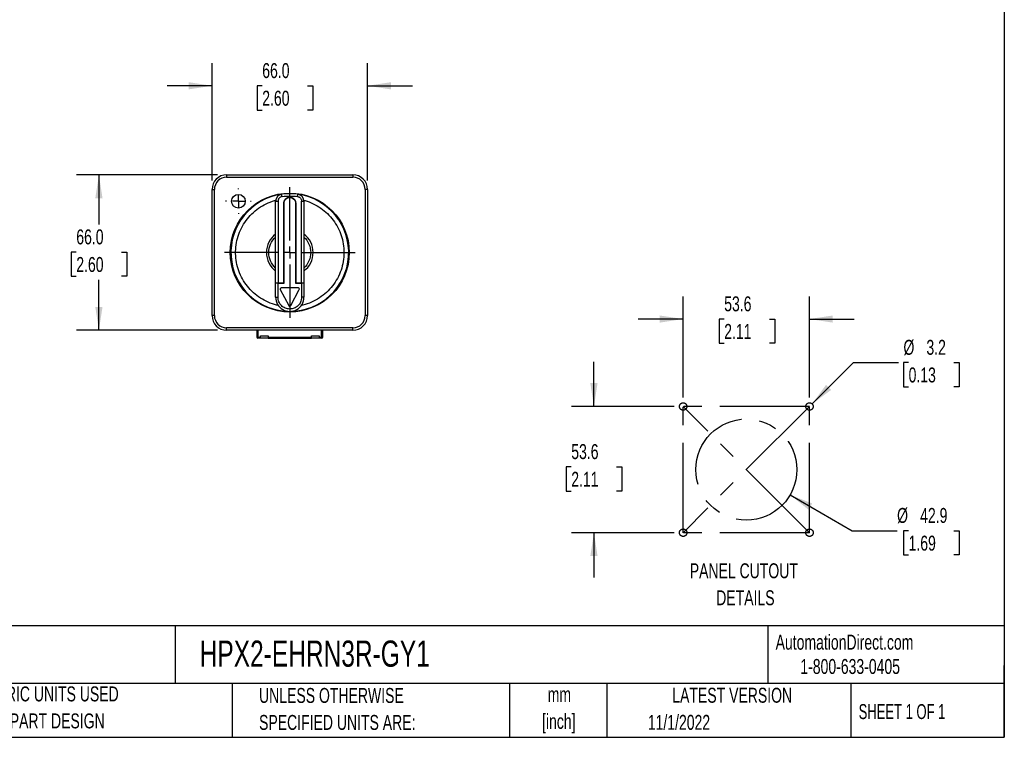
# Model space of a CAD drawing. Header units: millimetres. Extents: x 6 to 273, y 6 to 210.
# Tile 5 of 7: x 134 to 273, y 6 to 108. Entities that reach past the tile are written whole.
import ezdxf

# ---------------------------------------------------------------- set-up
doc = ezdxf.new("R2010")
doc.units = ezdxf.units.MM
doc.linetypes.add('CENTERX2', pattern=[20.32, 12.7, -2.54, 2.54, -2.54])
doc.layers.add('CENTER', color=40, linetype='CENTERX2')
doc.layers.add('DIMENSIONS', color=140, linetype='Continuous', lineweight=25)
doc.layers.add('TEXT', color=140, linetype='Continuous', lineweight=25)
doc.styles.add('SLDTEXTSTYLE0', font='TXT', dxfattribs={"width": 0.7})
doc.styles.add('SLDTEXTSTYLE1', font='TXT', dxfattribs={"width": 0.65})
doc.dimstyles.new('SLDDIMSTYLE0', dxfattribs={"dimtxt": 2.158008, "dimasz": 3.302, "dimexe": 0, "dimexo": 0.0625, "dimgap": 0.539502, "dimtad": 0, "dimtih": 1, "dimtoh": 1, "dimlfac": 3, "dimrnd": 1e-09, "dimzin": 12, "dimdsep": 46, "dimtxsty": 'SLDTEXTSTYLE0', "dimsah": 1, "dimcen": 0, "dimadec": 0, "dimazin": 3, "dimtfac": 1, "dimtofl": 0, "dimtmove": 0, "dimatfit": 3, "dimfxl": 0, "dimfrac": 2, "dimtolj": 1, "dimtzin": 12, "dimarcsym": 0})
doc.dimstyles.new('SLDDIMSTYLE1', dxfattribs={"dimtxt": 2.158008, "dimasz": 3.302, "dimexe": 0, "dimexo": 0.0625, "dimgap": 0.539502, "dimtad": 0, "dimtih": 1, "dimtoh": 1, "dimlfac": 3, "dimrnd": 1e-09, "dimzin": 12, "dimdsep": 46, "dimtxsty": 'SLDTEXTSTYLE0', "dimsah": 1, "dimcen": 0.09, "dimadec": 0, "dimazin": 3, "dimtfac": 1, "dimtmove": 0, "dimatfit": 0, "dimfxl": 0, "dimfrac": 2, "dimtolj": 1, "dimtzin": 12, "dimarcsym": 0})
doc.dimstyles.new('SLDDIMSTYLE2', dxfattribs={"dimtxt": 2.158008, "dimasz": 3.302, "dimexe": 0, "dimexo": 0.0625, "dimgap": 0.539502, "dimtad": 0, "dimtih": 1, "dimtoh": 1, "dimlfac": 3, "dimrnd": 1e-09, "dimzin": 4, "dimdsep": 46, "dimtxsty": 'SLDTEXTSTYLE0', "dimsah": 1, "dimcen": 0.09, "dimadec": 0, "dimazin": 1, "dimtfac": 1, "dimtmove": 0, "dimatfit": 0, "dimfxl": 0, "dimfrac": 2, "dimtolj": 1, "dimtzin": 12, "dimarcsym": 0})
doc.dimstyles.new('SLDDIMSTYLE4', dxfattribs={"dimtxt": 2.158008, "dimasz": 3.302, "dimexe": 0, "dimexo": 0.0625, "dimgap": 0.539502, "dimtad": 0, "dimtih": 1, "dimtoh": 1, "dimlfac": 3, "dimrnd": 1e-09, "dimzin": 4, "dimdsep": 46, "dimtxsty": 'SLDTEXTSTYLE0', "dimsah": 1, "dimcen": 0.09, "dimadec": 0, "dimazin": 1, "dimtfac": 1, "dimtofl": 0, "dimtmove": 0, "dimatfit": 3, "dimfxl": 0, "dimfrac": 2, "dimtolj": 1, "dimtzin": 12, "dimarcsym": 0})

# ---------------------------------------------------------------- blocks, each defined once
blk = doc.blocks.new('_D')
at = {"layer": 'DIMENSIONS'}
for p, q in [((242.74, 40.68), (251.53, 35.6)), ((251.53, 35.6), (257.88, 35.6)), ((259.51, 35.6), (258.78, 35.6)), ((258.78, 35.6), (258.78, 32.17)), ((265.92, 35.6), (266.65, 35.6)), ((266.65, 35.6), (266.65, 32.17)), ((258.78, 32.17), (259.51, 32.17)), ((266.65, 32.17), (265.92, 32.17))]:
    blk.add_line(p, q, dxfattribs=at)
blk.add_solid([(242.74, 40.68), (245.35, 38.58), (245.86, 39.46)], dxfattribs=at)
at = {"layer": 'DIMENSIONS', "char_height": 2.117, "attachment_point": 1, "style": 'SLDTEXTSTYLE0'}
for s, insert in [('%%c', (257.88, 38.82)), ('42.9', (261.14, 38.82)), ('1.69', (259.51, 34.9))]:
    blk.add_mtext(s, dxfattribs=dict(at, insert=insert))
blk = doc.blocks.new('_D_1')
at = {"layer": 'DIMENSIONS'}
for p, q in [((214.99, 53.18), (214.99, 59.53)), ((226.35, 53.18), (211.81, 53.18)), ((211.78, 44.65), (211.06, 44.65)), ((211.06, 44.65), (211.06, 41.22)), ((218.2, 44.65), (218.92, 44.65)), ((218.92, 44.65), (218.92, 41.22)), ((211.06, 41.22), (211.78, 41.22)), ((218.92, 41.22), (218.2, 41.22)), ((226.35, 35.32), (211.81, 35.32)), ((214.99, 35.32), (214.99, 28.97))]:
    blk.add_line(p, q, dxfattribs=at)
for points in [[(214.99, 53.18), (215.5, 56.49), (214.48, 56.49)], [(214.99, 35.32), (214.48, 32.02), (215.5, 32.02)]]:
    blk.add_solid(points, dxfattribs=at)
at = {"layer": 'DIMENSIONS', "char_height": 2.117, "attachment_point": 1, "style": 'SLDTEXTSTYLE0'}
for s, insert in [('53.6', (211.78, 47.86)), ('2.11', (211.78, 43.94))]:
    blk.add_mtext(s, dxfattribs=dict(at, insert=insert))
blk = doc.blocks.new('_D_2')
at = {"layer": 'DIMENSIONS'}
for p, q in [((227.62, 54.45), (227.62, 68.74)), ((245.48, 54.45), (245.48, 68.74)), ((227.62, 65.57), (221.27, 65.57)), ((233.42, 65.57), (232.69, 65.57)), ((232.69, 65.57), (232.69, 62.14)), ((239.83, 65.57), (240.56, 65.57)), ((240.56, 65.57), (240.56, 62.14)), ((245.48, 65.57), (251.83, 65.57)), ((232.69, 62.14), (233.42, 62.14)), ((240.56, 62.14), (239.83, 62.14))]:
    blk.add_line(p, q, dxfattribs=at)
for points in [[(227.62, 65.57), (224.31, 66.07), (224.31, 65.06)], [(245.48, 65.57), (248.78, 65.06), (248.78, 66.07)]]:
    blk.add_solid(points, dxfattribs=at)
at = {"layer": 'DIMENSIONS', "char_height": 2.117, "attachment_point": 1, "style": 'SLDTEXTSTYLE0'}
for s, insert in [('53.6', (233.42, 68.78)), ('2.11', (233.42, 64.87))]:
    blk.add_mtext(s, dxfattribs=dict(at, insert=insert))
blk = doc.blocks.new('_D_3')
at = {"layer": 'DIMENSIONS'}
for p, q in [((245.86, 53.56), (251.71, 59.41)), ((251.71, 59.41), (258.06, 59.41)), ((259.51, 59.41), (258.78, 59.41)), ((258.78, 59.41), (258.78, 55.98)), ((265.92, 59.41), (266.65, 59.41)), ((266.65, 59.41), (266.65, 55.98)), ((258.78, 55.98), (259.51, 55.98)), ((266.65, 55.98), (265.92, 55.98))]:
    blk.add_line(p, q, dxfattribs=at)
blk.add_solid([(245.86, 53.56), (248.55, 55.53), (247.83, 56.25)], dxfattribs=at)
at = {"layer": 'DIMENSIONS', "char_height": 2.117, "attachment_point": 1, "style": 'SLDTEXTSTYLE0'}
for s, insert in [('%%c', (258.78, 62.62)), ('3.2', (262.03, 62.62)), ('0.13', (259.51, 58.71))]:
    blk.add_mtext(s, dxfattribs=dict(at, insert=insert))
blk = doc.blocks.new('SW_NOTE_0')
at = {"layer": 'TEXT', "color": 0, "attachment_point": 2, "style": 'SLDTEXTSTYLE0'}
for s, insert, char_height in [('PANEL CUTOUT', (10.52, 2.73), 2.1167), ('DETAILS', (10.74, -1.09), 2.117)]:
    blk.add_mtext(s, dxfattribs=dict(at, insert=insert, char_height=char_height))
blk = doc.blocks.new('SW_NOTE_0_2')
at = {"layer": 'TEXT', "color": 0, "char_height": 2.117, "attachment_point": 2, "style": 'SLDTEXTSTYLE0'}
for s, insert in [('mm', (2.84, 2.73)), ('[inch]', (2.76, -1.09))]:
    blk.add_mtext(s, dxfattribs=dict(at, insert=insert))
blk = doc.blocks.new('SW_NOTE_0_3')
at = {"layer": 'TEXT', "color": 0, "char_height": 2.1167, "attachment_point": 1, "style": 'SLDTEXTSTYLE0'}
for s, insert in [('UNLESS OTHERWISE', (0, 2.73)), ('SPECIFIED UNITS ARE:', (0, -1.09))]:
    blk.add_mtext(s, dxfattribs=dict(at, insert=insert))
blk = doc.blocks.new('SW_NOTE_0_7')
at = {"layer": 'TEXT', "color": 0, "char_height": 2.1167, "attachment_point": 1, "style": 'SLDTEXTSTYLE0'}
for s, insert in [('METRIC UNITS USED', (0, 2.73)), ('FOR PART DESIGN', (0, -1.09))]:
    blk.add_mtext(s, dxfattribs=dict(at, insert=insert))
blk = doc.blocks.new('_D_8')
at = {"layer": 'DIMENSIONS'}
for p, q in [((161.75, 85.98), (141.78, 85.98)), ((144.95, 85.98), (144.95, 78.96)), ((141.75, 75.05), (141.02, 75.05)), ((141.02, 75.05), (141.02, 71.62)), ((148.16, 75.05), (148.88, 75.05)), ((148.88, 75.05), (148.88, 71.62)), ((141.02, 71.62), (141.75, 71.62)), ((144.95, 63.98), (144.95, 71.13)), ((148.88, 71.62), (148.16, 71.62)), ((161.75, 63.98), (141.78, 63.98))]:
    blk.add_line(p, q, dxfattribs=at)
for points in [[(144.95, 85.98), (144.44, 82.68), (145.46, 82.68)], [(144.95, 63.98), (145.46, 67.28), (144.44, 67.28)]]:
    blk.add_solid(points, dxfattribs=at)
at = {"layer": 'DIMENSIONS', "char_height": 2.117, "attachment_point": 1, "style": 'SLDTEXTSTYLE0'}
for s, insert in [('66.0', (141.75, 78.26)), ('2.60', (141.75, 74.35))]:
    blk.add_mtext(s, dxfattribs=dict(at, insert=insert))
blk = doc.blocks.new('_D_9')
at = {"layer": 'DIMENSIONS'}
for p, q in [((160.96, 85.19), (160.96, 101.77)), ((182.96, 85.19), (182.96, 101.77)), ((160.96, 98.59), (154.61, 98.59)), ((168.06, 98.59), (167.33, 98.59)), ((167.33, 98.59), (167.33, 95.16)), ((174.47, 98.59), (175.2, 98.59)), ((175.2, 98.59), (175.2, 95.16)), ((182.96, 98.59), (189.31, 98.59)), ((167.33, 95.16), (168.06, 95.16)), ((175.2, 95.16), (174.47, 95.16))]:
    blk.add_line(p, q, dxfattribs=at)
for points in [[(160.96, 98.59), (157.65, 99.1), (157.65, 98.08)], [(182.96, 98.59), (186.26, 98.08), (186.26, 99.1)]]:
    blk.add_solid(points, dxfattribs=at)
at = {"layer": 'DIMENSIONS', "char_height": 2.117, "attachment_point": 1, "style": 'SLDTEXTSTYLE0'}
for s, insert in [('66.0', (168.06, 101.8)), ('2.60', (168.06, 97.89))]:
    blk.add_mtext(s, dxfattribs=dict(at, insert=insert))
blk = doc.blocks.new('SW_CENTERMARKSYMBOL_0')
at = {"layer": 'CENTER', "color": 0}
for p, q in [((0, 1.69), (0, 9.26)), ((-1.69, 0), (-9.26, 0)), ((0, 0), (-0.85, 0)), ((0, 0), (0, 0.85)), ((0, 0), (0, -0.85)), ((0, 0), (0.85, 0)), ((1.69, 0), (9.26, 0)), ((0, -1.69), (0, -9.26))]:
    blk.add_line(p, q, dxfattribs=at)
blk = doc.blocks.new('SW_CENTERMARKSYMBOL_1')
at = {"layer": 'CENTER', "color": 0}
for p, q in [((0, 1.69), (0, 1.81)), ((-1.69, 0), (-1.81, 0)), ((0, 0), (-0.85, 0)), ((0, 0), (0, 0.85)), ((0, 0), (0, -0.85)), ((0, 0), (0.85, 0)), ((1.69, 0), (1.81, 0)), ((0, -1.69), (0, -1.81))]:
    blk.add_line(p, q, dxfattribs=at)

msp = doc.modelspace()

# ---------------------------------------------------------------- linework, layer by layer
for p, q in [((163.0235, 85.9825), (180.8901, 85.9825)), ((163.0235, 85.6492), (180.8901, 85.6492)), ((160.9568, 66.0492), (160.9568, 83.9159)), ((161.2901, 66.0492), (161.2901, 83.9159)), ((182.6235, 83.9159), (182.6235, 66.0492)), ((182.9568, 83.9159), (182.9568, 66.0492)), ((169.9568, 70.7159), (169.9568, 82.2474)), ((170.2901, 82.2474), (170.2901, 70.7159)), ((173.6235, 70.7159), (173.6235, 82.2474)), ((173.6235, 82.2474), (173.9568, 82.2474)), ((173.9568, 82.2474), (173.9568, 70.7159)), ((171.1235, 70.7159), (171.1235, 81.9825)), ((171.1568, 70.6492), (171.1568, 81.9825)), ((172.7568, 81.9825), (172.7568, 70.6492)), ((172.7901, 81.9825), (172.7901, 70.7159)), ((169.9568, 70.6492), (169.9568, 70.7159)), ((169.9568, 68.6492), (169.9568, 70.6492)), ((170.2901, 70.7159), (171.1235, 70.7159)), ((170.2901, 68.6492), (170.2901, 70.6492)), ((170.2901, 70.6492), (171.1568, 70.6492)), ((170.6179, 69.7385), (171.8092, 67.4644)), ((173.148, 69.9825), (170.7656, 69.9825)), ((170.9901, 70.6492), (170.9901, 70.7159)), ((171.1235, 70.7159), (171.1568, 70.7159)), ((172.1044, 67.4644), (173.2956, 69.7385)), ((172.7568, 70.7159), (172.7901, 70.7159)), ((172.7568, 70.6492), (173.6235, 70.6492)), ((172.7901, 70.7159), (173.6235, 70.7159)), ((172.9235, 70.7159), (172.9235, 70.6492)), ((173.6235, 70.6492), (173.6235, 68.6492)), ((173.9568, 70.7159), (173.9568, 70.6492)), ((173.9568, 70.6492), (173.9568, 68.6492)), ((173.9568, 68.6492), (173.6235, 68.6492)), ((182.9568, 66.0492), (182.6235, 66.0492)), ((180.8901, 64.3159), (163.0235, 64.3159)), ((163.0235, 63.9825), (163.0235, 64.3159)), ((180.8901, 63.9825), (163.0235, 63.9825)), ((167.2901, 63.9825), (167.2901, 63.0159)), ((167.2901, 63.0159), (167.4568, 63.0159)), ((167.4568, 63.9825), (167.4568, 63.0159)), ((167.4568, 63.0159), (167.7901, 63.0159)), ((167.4568, 63.0159), (167.4568, 62.8492)), ((167.7901, 62.8492), (167.4568, 62.8492)), ((167.7901, 63.1825), (168.8901, 63.1825)), ((167.7901, 63.0159), (167.7901, 63.1825)), ((167.7901, 62.8492), (167.7901, 63.0159)), ((168.8901, 62.8492), (167.7901, 62.8492)), ((168.8901, 63.1825), (168.8901, 63.0159)), ((168.8901, 63.0159), (175.0235, 63.0159)), ((168.8901, 63.0159), (168.8901, 62.8492)), ((168.8901, 62.8492), (175.0235, 62.8492)), ((175.0235, 63.0159), (175.0235, 63.1825)), ((175.0235, 63.1825), (176.1235, 63.1825)), ((175.0235, 62.8492), (175.0235, 63.0159)), ((176.1235, 62.8492), (175.0235, 62.8492)), ((176.1235, 63.1825), (176.1235, 63.0159)), ((176.1235, 63.0159), (176.4568, 63.0159)), ((176.1235, 63.0159), (176.1235, 62.8492)), ((176.4568, 62.8492), (176.1235, 62.8492)), ((176.4568, 63.0159), (176.4568, 63.9825)), ((176.4568, 63.0159), (176.6235, 63.0159)), ((176.4568, 62.8492), (176.4568, 63.0159)), ((176.6235, 63.0159), (176.6235, 63.9825))]:
    msp.add_line(p, q)
at = {"flags": 128}
msp.add_lwpolyline([(169.9568, 82.2474), (169.9632, 82.2474), (169.9822, 82.2474), (170.013, 82.2474), (170.0544, 82.2474), (170.1049, 82.2474), (170.1626, 82.2474), (170.2251, 82.2474), (170.2901, 82.2474)], dxfattribs=at)
for centre, radius in [((171.9568, 74.9825), 8.4167), ((164.6901, 82.2492), 0.9667)]:
    msp.add_circle(centre, radius)
for centre, radius, start, end in [((163.0235, 83.9159), 2.0667, 90, 180), ((163.0235, 83.9159), 1.7333, 89.999836, 180.000164), ((180.8901, 83.9159), 2.0667, 0, 90), ((180.8901, 83.9159), 1.7333, 359.999836, 90.000164), ((171.9568, 74.9825), 8.3333, 97.83748, 270.000002), ((170.9568, 82.2474), 1, 97.83748, 180.000002), ((171.9568, 74.9825), 8.3333, 82.16252, 97.83748), ((171.9568, 74.9825), 8.3333, 270.000002, 82.16252), ((172.9568, 82.2474), 1, 359.999975, 82.16252), ((171.9568, 74.9825), 3.3, 127.305201, 232.694799), ((171.9568, 74.9825), 3.3, 307.305201, 52.694799), ((171.9568, 68.6492), 2, 179.999997, 0), ((163.0235, 66.0492), 2.0667, 180, 270), ((163.0235, 66.0492), 1.7333, 179.999836, 270), ((180.8901, 66.0492), 1.7333, 269.999836, 0), ((180.8901, 66.0492), 2.0667, 270, 0), ((167.4568, 63.0159), 0.1667, 180, 270), ((176.4568, 63.0159), 0.1667, 270, 0)]:
    msp.add_arc(centre, radius, start, end)
for points, knots in [([(163.0235, 85.9825), (163.0235, 85.9825), (163.0235, 85.9466), (163.0235, 85.8232), (163.0235, 85.7365), (163.0235, 85.6492)], [0, 0, 0, 0, 0.5, 0.5, 1, 1, 1, 1]), ([(180.8901, 85.9825), (180.8901, 85.9825), (180.8901, 85.9466), (180.8901, 85.8232), (180.8901, 85.7365), (180.8901, 85.6492)], [0, 0, 0, 0, 0.5, 0.5, 1, 1, 1, 1]), ([(160.9568, 83.9159), (160.9568, 83.9159), (160.9927, 83.9159), (161.1161, 83.9159), (161.2029, 83.9159), (161.2901, 83.9159)], [0, 0, 0, 0, 0.5, 0.5, 1, 1, 1, 1]), ([(182.9568, 83.9159), (182.9568, 83.9159), (182.9209, 83.9159), (182.7975, 83.9159), (182.7107, 83.9159), (182.6235, 83.9159)], [0, 0, 0, 0, 0.5, 0.5, 1, 1, 1, 1]), ([(170.0919, 67.5461), (169.2833, 67.7489), (168.5081, 68.0848), (167.1061, 68.9873), (166.4795, 69.5538), (165.4406, 70.858), (165.0286, 71.5955), (164.4625, 73.1638), (164.3085, 73.9944), (164.2749, 75.6615), (164.3952, 76.4976), (164.8976, 78.0875), (165.2796, 78.841), (166.265, 80.1861), (166.8683, 80.7774), (168.2328, 81.7357), (168.9938, 82.1025), (169.7936, 82.3377)], [0, 0, 0, 0, 0.125, 0.125, 0.25, 0.25, 0.375, 0.375, 0.5, 0.5, 0.625, 0.625, 0.75, 0.75, 0.875, 0.875, 1, 1, 1, 1]), ([(170.8659, 82.9078), (170.8274, 82.9025), (170.7711, 82.8898), (170.7082, 82.8665), (170.6817, 82.8547), (170.6642, 82.8465), (170.6561, 82.8425), (170.5734, 82.7991), (170.5089, 82.748), (170.427, 82.6542), (170.3909, 82.6043), (170.3575, 82.5408), (170.345, 82.5125), (170.3371, 82.4933), (170.3331, 82.483), (170.3033, 82.4008), (170.2901, 82.3253), (170.2901, 82.2474)], [0, 0, 0, 0, 0.125, 0.1875, 0.21875, 0.21875, 0.25, 0.25, 0.5, 0.5, 0.625, 0.6875, 0.71875, 0.71875, 0.75, 0.75, 1, 1, 1, 1]), ([(170.8659, 82.9078), (170.854, 82.9943), (170.8421, 83.0802), (170.8253, 83.2024), (170.8204, 83.238), (170.8204, 83.238)], [0, 0, 0, 0, 0.5, 0.5, 1, 1, 1, 1]), ([(171.1235, 81.9825), (171.1238, 82.0001), (171.1244, 82.0351), (171.1294, 82.0872), (171.1375, 82.1387), (171.149, 82.1897), (171.1636, 82.24), (171.1947, 82.3262), (171.2551, 82.4434), (171.3635, 82.5757), (171.4958, 82.6842), (171.6286, 82.7527), (171.7489, 82.7918), (171.852, 82.8122), (171.9217, 82.8146), (171.9568, 82.8159)], [0, 0, 0, 0, 0.04026477, 0.08022459, 0.12003794, 0.15986505, 0.19986602, 0.24019884, 0.3699981, 0.50005707, 0.62984367, 0.75991529, 0.84006139, 0.91966173, 1, 1, 1, 1]), ([(171.1568, 81.9825), (171.1568, 82.0873), (171.1776, 82.1919), (171.2578, 82.3854), (171.3171, 82.4742), (171.4652, 82.6223), (171.5539, 82.6816), (171.7474, 82.7617), (171.8521, 82.7825), (171.9568, 82.7825)], [0, 0, 0, 0, 0.25, 0.25, 0.5, 0.5, 0.75, 0.75, 1, 1, 1, 1]), ([(171.9568, 82.8159), (171.9743, 82.8156), (172.0093, 82.815), (172.0614, 82.8099), (172.1129, 82.8018), (172.1639, 82.7904), (172.2142, 82.7757), (172.3004, 82.7447), (172.4177, 82.6842), (172.5499, 82.5759), (172.6584, 82.4435), (172.7269, 82.3108), (172.7661, 82.1904), (172.7864, 82.0873), (172.7889, 82.0176), (172.7901, 81.9825)], [0, 0, 0, 0, 0.04024635, 0.08019483, 0.12000425, 0.15983509, 0.19984756, 0.2401997, 0.36999853, 0.50005713, 0.62984332, 0.75991455, 0.8400915, 0.91969159, 1, 1, 1, 1]), ([(171.9568, 82.7825), (172.0615, 82.7825), (172.1662, 82.7617), (172.3597, 82.6816), (172.4484, 82.6223), (172.5965, 82.4742), (172.6558, 82.3854), (172.736, 82.1919), (172.7568, 82.0873), (172.7568, 81.9825)], [0, 0, 0, 0, 0.25, 0.25, 0.5, 0.5, 0.75, 0.75, 1, 1, 1, 1]), ([(173.0477, 82.9078), (173.0596, 82.9943), (173.0714, 83.0802), (173.0883, 83.2024), (173.0932, 83.238), (173.0932, 83.238)], [0, 0, 0, 0, 0.5, 0.5, 1, 1, 1, 1]), ([(173.0477, 82.9078), (173.0568, 82.9064), (173.0921, 82.9011), (173.1695, 82.8821), (173.2718, 82.8395), (173.3752, 82.771), (173.4903, 82.6608), (173.5637, 82.5386), (173.6003, 82.4253), (173.6155, 82.3469), (173.6203, 82.2872), (173.6235, 82.2474)], [0, 0, 0, 0, 0.02888963, 0.11230386, 0.25012131, 0.37515504, 0.50018613, 0.74940942, 0.81192392, 0.87432075, 1, 1, 1, 1]), ([(174.12, 82.3377), (174.9074, 82.1061), (175.6572, 81.747), (177.0054, 80.8103), (177.6035, 80.2329), (178.587, 78.9185), (178.9723, 78.1817), (179.4905, 76.624), (179.6235, 75.8034), (179.6235, 74.9825)], [0, 0, 0, 0, 0.123068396, 0.123068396, 0.246136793, 0.246136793, 0.369205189, 0.369205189, 0.492273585, 0.492273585, 0.492273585, 0.492273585]), ([(169.9568, 72.7914), (169.6533, 73.0684), (169.4084, 73.4092), (169.0767, 74.161), (168.9901, 74.5717), (168.9901, 75.3934), (169.0767, 75.8041), (169.4084, 76.5559), (169.6533, 76.8967), (169.9568, 77.1737)], [0, 0, 0, 0, 0.25, 0.25, 0.5, 0.5, 0.75, 0.75, 1, 1, 1, 1]), ([(173.9568, 77.1737), (174.2603, 76.8967), (174.5052, 76.5559), (174.8369, 75.8041), (174.9235, 75.3934), (174.9235, 74.5717), (174.8369, 74.161), (174.5052, 73.4092), (174.2603, 73.0684), (173.9568, 72.7914)], [0, 0, 0, 0, 0.25, 0.25, 0.5, 0.5, 0.75, 0.75, 1, 1, 1, 1]), ([(179.6235, 74.9825), (179.6235, 74.136), (179.482, 73.2895), (178.9313, 71.6884), (178.5222, 70.9341), (177.4807, 69.5991), (176.8485, 69.0188), (175.4294, 68.0952), (174.6428, 67.7521), (173.8216, 67.5461)], [0.492273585, 0.492273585, 0.492273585, 0.492273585, 0.619205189, 0.619205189, 0.746136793, 0.746136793, 0.873068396, 0.873068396, 1, 1, 1, 1]), ([(169.9568, 70.7159), (169.9568, 70.7159), (169.9927, 70.7159), (170.1161, 70.7159), (170.2029, 70.7159), (170.2901, 70.7159)], [0, 0, 0, 0, 0.5, 0.5, 1, 1, 1, 1]), ([(170.2901, 70.6492), (170.2029, 70.6492), (170.1161, 70.6492), (169.9927, 70.6492), (169.9568, 70.6492), (169.9568, 70.6492)], [0, 0, 0, 0, 0.5, 0.5, 1, 1, 1, 1]), ([(170.7656, 69.9825), (170.7371, 69.9825), (170.7086, 69.9751), (170.6589, 69.9471), (170.6377, 69.9266), (170.6082, 69.8778), (170.5999, 69.8495), (170.5981, 69.7925), (170.6047, 69.7638), (170.6179, 69.7385)], [0, 0, 0, 0, 0.25, 0.25, 0.5, 0.5, 0.75, 0.75, 1, 1, 1, 1]), ([(173.3147, 69.8159), (173.3147, 69.8595), (173.2967, 69.9029), (173.235, 69.9646), (173.1916, 69.9825), (173.148, 69.9825)], [0, 0, 0, 0, 0.5, 0.5, 1, 1, 1, 1]), ([(173.6235, 70.7159), (173.7107, 70.7159), (173.7975, 70.7159), (173.9209, 70.7159), (173.9568, 70.7159), (173.9568, 70.7159)], [0, 0, 0, 0, 0.5, 0.5, 1, 1, 1, 1]), ([(173.9568, 70.6492), (173.9568, 70.6492), (173.9209, 70.6492), (173.7975, 70.6492), (173.7107, 70.6492), (173.6235, 70.6492)], [0, 0, 0, 0, 0.5, 0.5, 1, 1, 1, 1]), ([(169.9568, 68.6492), (169.9568, 68.6492), (169.9927, 68.6492), (170.1161, 68.6492), (170.2029, 68.6492), (170.2901, 68.6492)], [0, 0, 0, 0, 0.5, 0.5, 1, 1, 1, 1]), ([(171.9568, 66.9825), (171.7386, 66.9825), (171.5205, 67.0259), (171.1174, 67.1929), (170.9325, 67.3164), (170.624, 67.625), (170.5005, 67.8099), (170.3335, 68.213), (170.2901, 68.4311), (170.2901, 68.6492)], [0, 0, 0, 0, 0.25, 0.25, 0.5, 0.5, 0.75, 0.75, 1, 1, 1, 1]), ([(173.6224, 68.5885), (173.6146, 68.3756), (173.5655, 68.1642), (173.3917, 67.775), (173.2671, 67.5974), (172.9602, 67.3015), (172.7782, 67.1834), (172.3829, 67.0239), (172.1699, 66.9825), (171.9568, 66.9825)], [0, 0, 0, 0, 0.12353433, 0.12353433, 0.24706866, 0.24706866, 0.370602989, 0.370602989, 0.494137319, 0.494137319, 0.494137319, 0.494137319]), ([(171.8092, 67.4644), (171.8232, 67.4376), (171.8446, 67.4148), (171.8964, 67.3835), (171.9266, 67.3751), (171.9568, 67.3751)], [0, 0, 0, 0, 0.5, 0.5, 1, 1, 1, 1]), ([(171.9568, 67.3751), (171.987, 67.3751), (172.0172, 67.3835), (172.0689, 67.4148), (172.0904, 67.4376), (172.1044, 67.4644)], [0, 0, 0, 0, 0.5, 0.5, 1, 1, 1, 1]), ([(161.2901, 66.0492), (161.2029, 66.0492), (161.1161, 66.0492), (160.9927, 66.0492), (160.9568, 66.0492), (160.9568, 66.0492)], [0, 0, 0, 0, 0.5, 0.5, 1, 1, 1, 1]), ([(180.8901, 63.9825), (180.8901, 63.9825), (180.8901, 64.0185), (180.8901, 64.1419), (180.8901, 64.2286), (180.8901, 64.3159)], [0, 0, 0, 0, 0.5, 0.5, 1, 1, 1, 1])]:
    msp.add_open_spline(points, degree=3, knots=knots)
for points in [[(169.7936, 82.3377), (169.8511, 82.3546), (169.9087, 82.3708), (169.9665, 82.3864)], [(170.8659, 82.9078), (171.5886, 83.0073), (172.325, 83.0073), (173.0477, 82.9078)], [(173.9471, 82.3864), (174.0049, 82.3708), (174.0625, 82.3546), (174.12, 82.3377)], [(173.2956, 69.7385), (173.3081, 69.7623), (173.3147, 69.7891), (173.3147, 69.8159)], [(173.6235, 68.6492), (173.6235, 68.629), (173.6231, 68.6088), (173.6224, 68.5885)], [(170.3261, 67.4913), (170.2477, 67.5084), (170.1697, 67.5266), (170.0919, 67.5461)], [(173.8216, 67.5461), (173.7439, 67.5266), (173.6658, 67.5084), (173.5875, 67.4913)]]:
    msp.add_open_spline(points, degree=3)
at = {"layer": 'CENTER', "linetype": 'CENTERX2'}
for p, q in [((245.4809, 53.1849), (227.6162, 53.1849)), ((227.6162, 35.3202), (227.6162, 53.1849)), ((245.4809, 35.3202), (245.4809, 53.1849)), ((245.4809, 35.3202), (227.6162, 35.3202))]:
    msp.add_line(p, q, dxfattribs=at)
at = {"layer": 'CENTER'}
for p, q in [((245.4809, 35.3202), (227.6162, 53.1849)), ((245.4809, 53.1849), (227.6162, 35.3202))]:
    msp.add_line(p, q, dxfattribs=at)
at = {"layer": 'CENTER', "linetype": 'CENTERX2'}
for centre in [(227.6162, 53.1849), (245.4809, 53.1849), (227.6162, 35.3202), (245.4809, 35.3202)]:
    msp.add_circle(centre, 0.5292, dxfattribs=at)
at = {"layer": 'CENTER'}
msp.add_circle((236.5486, 44.2525), 7.1543, dxfattribs=at)
at = {"layer": 'TEXT'}
for p, q in [((273.05, 209.55), (273.05, 6.35)), ((273.05, 22.1261), (6.35, 22.1261)), ((155.7589, 22.1261), (155.7589, 13.97)), ((239.5754, 22.1261), (239.5754, 13.97)), ((273.05, 6.35), (273.05, 16.51)), ((273.05, 13.97), (6.35, 13.97)), ((163.7802, 13.97), (163.7802, 6.35)), ((203.0243, 13.97), (203.0243, 6.35)), ((216.8121, 13.97), (216.8121, 6.35)), ((251.3487, 13.97), (251.3487, 6.35)), ((6.35, 6.35), (273.05, 6.35))]:
    msp.add_line(p, q, dxfattribs=at)

# ---------------------------------------------------------------- block references
at = {"layer": 'CENTER'}
for name, p in [('SW_CENTERMARKSYMBOL_0', (171.9568, 74.9825)), ('SW_CENTERMARKSYMBOL_1', (164.6901, 82.2492))]:
    msp.add_blockref(name, p, dxfattribs=at)
at = {"layer": 'TEXT'}
for name, p in [('SW_NOTE_0', (225.6775, 28.255)), ('SW_NOTE_0_7', (127.6043, 10.8221)), ('SW_NOTE_0_3', (167.6079, 10.6064)), ('SW_NOTE_0_2', (207.2546, 10.7563))]:
    msp.add_blockref(name, p, dxfattribs=at)

# ---------------------------------------------------------------- texts
for s, insert, char_height, attachment_point, style in [('AutomationDirect.com', (240.695, 20.8765), 2.116667, 1, 'SLDTEXTSTYLE0'), ('HPX2-EHRN3R-GY1', (159.2077, 20.0505), 3.704167, 1, 'SLDTEXTSTYLE0'), ('1-800-633-0405', (244.1916, 17.437), 2.116667, 1, 'SLDTEXTSTYLE0'), ('LATEST VERSION', (234.5521, 13.364), 2.116667, 2, 'SLDTEXTSTYLE0'), ('SHEET 1 OF 1', (252.4413, 11.0515), 2.116667, 1, 'SLDTEXTSTYLE1'), ('11/1/2022', (222.6128, 9.5315), 2.11667, 1, 'SLDTEXTSTYLE0')]:
    msp.add_mtext(s, dxfattribs=dict(at, insert=insert, char_height=char_height, attachment_point=attachment_point, style=style))

# ---------------------------------------------------------------- dimensions: what is measured, and where the dimension line sits
at = {"layer": 'DIMENSIONS'}
for base, p1, p2, angle, dimstyle, picture, middle in [((182.9568, 98.5914), (160.9568, 83.9159), (182.9568, 83.9159), 0, 'SLDDIMSTYLE2', '_D_9', (171.264, 98.5914)), ((144.9519, 63.9825), (163.0235, 85.9825), (163.0235, 63.9825), 90, 'SLDDIMSTYLE4', '_D_8', (144.9519, 75.0473)), ((214.9889, 53.1849), (227.6162, 35.3202), (227.6162, 53.1849), 90, 'SLDDIMSTYLE1', '_D_1', (214.9889, 44.6455))]:
    dim = msp.add_linear_dim(base=base, p1=p1, p2=p2, angle=angle, dimstyle=dimstyle, dxfattribs=at)
    dim.commit()
    dim.dimension.update_dxf_attribs({"geometry": picture, "text_midpoint": middle, "dimtype": 160})
dim = msp.add_linear_dim(base=(227.6162, 65.5663), p1=(245.4809, 53.1849), p2=(227.6162, 53.1849), dimstyle='SLDDIMSTYLE1', dxfattribs=at)
dim.commit()
dim.dimension.update_dxf_attribs({"geometry": '_D_2', "text_midpoint": (236.6254, 65.5663), "dimtype": 160})
for p1, p2, picture, middle in [((245.10672, 52.81069), (245.85507, 53.55905), '_D_3', (262.71411, 59.41239)), ((230.3527, 47.8297), (242.7444, 40.6754), '_D', (262.7141, 35.6038))]:
    dim = msp.add_diameter_dim_2p(p1=p1, p2=p2, dimstyle='SLDDIMSTYLE0', dxfattribs=at)
    dim.commit()
    dim.dimension.update_dxf_attribs({"geometry": picture, "text_midpoint": middle, "dimtype": 163})

doc.saveas('drawing.dxf')
